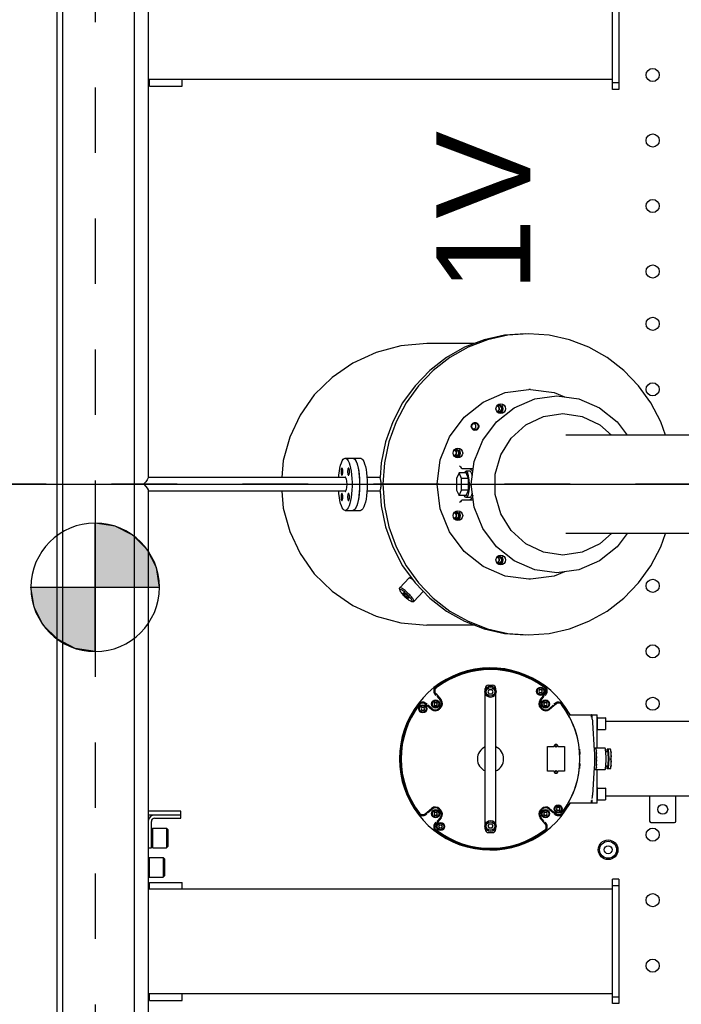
# Model space of a CAD drawing. Header units: metres. Extents: x 70279.8 to 70377.7, y 409251.8 to 409331.5.
# Tile 135 of 244: x 70323.2 to 70324.2, y 409306.8 to 409308.3. Entities that reach past the tile are written whole.
import ezdxf

# ---------------------------------------------------------------- set-up
doc = ezdxf.new("R2010")
doc.units = ezdxf.units.M
doc.linetypes.add('CENTER', pattern=[2, 1.25, -0.25, 0.25, -0.25])
doc.linetypes.add('HIDDEN', pattern=[0.2, 0.1, -0.1])
for name, color, linetype in [('02___PRT_ALL_AXES', 7, 'Continuous'), ('ASM_BASE_FEATURES', 7, 'Continuous'), ('DEFAULT_2', 7, 'HIDDEN'), ('GEOM', 7, 'Continuous'), ('PIPES', 7, 'Continuous'), ('PRT_AXIS', 7, 'Continuous'), ('PRT_BASE_FEATURES', 7, 'Continuous')]:
    doc.layers.add(name, color=color, linetype=linetype)
doc.styles.add('TEXTSTYLE_3', font='arial.ttf')

# ---------------------------------------------------------------- blocks, each defined once
blk = doc.blocks.new('CG_BL0', base_point=(7009.9, 7734.1))
at = {"linetype": 'Continuous'}
for points in [[(7009.9, 7734.1), (6911.7, 7734.1), (6916.5, 7764.4), (6930.5, 7791.7), (6952.2, 7813.5), (6979.5, 7827.4), (7009.9, 7832.2)], [(7009.9, 7734.1), (7009.9, 7635.9), (7040.2, 7640.7), (7067.5, 7654.7), (7089.3, 7676.4), (7103.2, 7703.7), (7108, 7734.1)]]:
    blk.add_hatch(color=7, dxfattribs=at).paths.add_polyline_path(points)
at = {"color": 7, "linetype": 'Continuous'}
for p, q in [((7009.9, 7832.2), (7009.9, 7734.1)), ((6911.7, 7734.1), (7009.9, 7734.1)), ((7009.9, 7734.1), (7108, 7734.1)), ((7009.9, 7734.1), (7009.9, 7635.9)), ((7009.9, 7733.4), (7010.5, 7734.1))]:
    blk.add_line(p, q, dxfattribs=at)
for points in [[(7009.9, 7734.1), (6911.7, 7734.1), (6916.5, 7764.4), (6930.5, 7791.7), (6952.2, 7813.5), (6979.5, 7827.4), (7009.9, 7832.2), (7009.9, 7734.1)], [(7009.9, 7734.1), (7009.9, 7635.9), (7040.2, 7640.7), (7067.5, 7654.7), (7089.3, 7676.4), (7103.2, 7703.7), (7108, 7734.1), (7009.9, 7734.1)]]:
    blk.add_lwpolyline(points, dxfattribs=at)
for start, end in [(90, 180), (0, 90), (180, 270), (270, 360)]:
    blk.add_arc((7009.9, 7734.1), 98.1, start, end, dxfattribs=at)
blk = doc.blocks.new('Transformer_Top_20170130')
at = {"color": 7, "linetype": 'Continuous'}
for p, q in [((-788, -82.5), (-788, -132.5)), ((-788, -82.5), (-778, -82.5)), ((-778, -789.5), (-778, -80.7)), ((-618, -789.5), (-618, -80.7)), ((-618, -82.5), (-608, -82.5)), ((-608, -82.5), (-608, -132.5)), ((-598.1, -80.7), (-600, -82.5)), ((-600, -82.5), (-570, -82.5)), ((-571.9, -80.7), (-570, -82.5)), ((-515, -80.5), (-555, -80.5)), ((-555, -80.5), (-555, -85.5)), ((-555, -85.5), (-515, -85.5)), ((-553, -85.5), (-555, -87.5)), ((-555, -87.5), (-525, -87.5)), ((-527, -85.5), (-525, -87.5)), ((-505, -130.5), (-505, -80.7)), ((-499, -130.5), (-499, -80.7)), ((608, -82.5), (618, -82.5)), ((608, -82.5), (608, -132.5)), ((618, -789.5), (618, -80.7)), ((-570, -103.5), (-600, -103.5)), ((-598, -105.5), (-600, -103.5)), ((-572, -105.5), (-570, -103.5)), ((-510, -90.5), (-510, -130.5)), ((-572, -105.5), (-598, -105.5)), ((-525, -108.5), (-555, -108.5)), ((-553, -110.5), (-555, -108.5)), ((-527, -110.5), (-553, -110.5)), ((-527, -110.5), (-525, -108.5)), ((-788, -132.5), (-778, -132.5)), ((-618, -132.5), (-608, -132.5)), ((-510, -130.5), (-499, -130.5)), ((608, -132.5), (618, -132.5)), ((-10.7, -434.7), (-10.7, -433.7)), ((10.6, -434.7), (10.6, -433.7)), ((-161.2, -464.7), (-158.4, -464.6)), ((-173.9, -478.5), (-173.9, -478.3)), ((-165.5, -469.8), (-165.5, -470.1)), ((-142.8, -482.3), (-142.8, -479.6)), ((-178.9, -483), (-178.9, -485.8)), ((-504.2, -504.6), (-503.5, -505.4)), ((-503, -503.6), (-494.9, -513.3)), ((-501.1, -507.8), (-495.8, -514.1)), ((-342.8, -497.3), (-345.3, -498.7)), ((-345.3, -501.6), (-345.3, -498.7)), ((-345.3, -501.6), (-342.8, -503)), ((-343.6, -513.3), (-335.5, -503.6)), ((-340.3, -498.7), (-342.8, -497.3)), ((-342.8, -503), (-340.3, -501.6)), ((-342.7, -514.1), (-337.4, -507.8)), ((-340.3, -498.7), (-340.3, -501.6)), ((-335, -505.4), (-334.3, -504.6)), ((-522.5, -524.1), (-525, -525.6)), ((-525, -528.4), (-525, -525.6)), ((-520, -525.6), (-522.5, -524.1)), ((-520, -525.6), (-520, -528.4)), ((-509.4, -527.8), (-519.1, -519.7)), ((-517.3, -519.2), (-518.1, -518.5)), ((-508.6, -526.9), (-514.9, -521.6)), ((-503, -516.8), (-505.5, -518.2)), ((-505.5, -521.1), (-505.5, -518.2)), ((-505.5, -521.1), (-503, -522.5)), ((-500.5, -518.2), (-503, -516.8)), ((-503, -522.5), (-500.5, -521.1)), ((-500.5, -518.2), (-500.5, -521.1)), ((-496.3, -524.7), (-498, -526.4)), ((-340.5, -526.4), (-342.2, -524.7)), ((-335.5, -516.8), (-338, -518.2)), ((-338, -521.1), (-338, -518.2)), ((-338, -521.1), (-335.5, -522.5)), ((-333, -518.2), (-335.5, -516.8)), ((-335.5, -522.5), (-333, -521.1)), ((-333, -518.2), (-333, -521.1)), ((-323.6, -521.6), (-329.9, -526.9)), ((-319.4, -519.7), (-329.1, -527.8)), ((-320.4, -518.5), (-321.2, -519.2)), ((-525, -528.4), (-522.5, -529.9)), ((-522.5, -529.9), (-520, -528.4)), ((37.6, -526.7), (72.5, -540.7)), ((-53.1, -554.9), (-54.8, -552.5)), ((-42.5, -554.9), (-45, -556.4)), ((-40.9, -550.9), (-40.3, -553.6)), ((-26.7, -557.3), (-28, -556)), ((-8.7, -551.5), (-17.3, -555.4)), ((-17.3, -555.4), (-8.7, -559.3)), ((-17.3, -566), (-17.3, -555.4)), ((8.7, -551.5), (-8.7, -551.5)), ((17.3, -555.4), (8.7, -551.5)), ((8.7, -559.3), (17.3, -555.4)), ((17.3, -566), (17.3, -555.4)), ((42.5, -554.9), (40.9, -552.5)), ((53.1, -554.9), (50.7, -556.4)), ((54.8, -550.9), (55.3, -553.6)), ((-45, -556.4), (-47.8, -557)), ((-25.4, -558.7), (-26.7, -557.3)), ((-24, -577.1), (-24, -560.9)), ((-20, -566), (-19.7, -565.1)), ((-20, -571.8), (-20, -566)), ((-19.7, -565.1), (-17.3, -563.4)), ((-17.3, -566), (-8.7, -569.9)), ((-12.9, -570), (-17.3, -568.6)), ((-6.8, -570.9), (-12.9, -570)), ((-8.7, -559.3), (8.7, -559.3)), ((-8.7, -569.9), (-8.7, -559.3)), ((-8.7, -569.9), (8.7, -569.9)), ((0, -571.2), (-6.8, -570.9)), ((0, -571.2), (6.8, -570.9)), ((6.8, -570.9), (12.9, -570)), ((8.7, -569.9), (8.7, -559.3)), ((8.7, -569.9), (17.3, -566)), ((12.9, -570), (17.3, -568.6)), ((19.7, -565.1), (17.3, -563.4)), ((20, -566), (19.7, -565.1)), ((20, -571.8), (20, -566)), ((24.4, -560), (24, -560.9)), ((24, -560.9), (24, -577.1)), ((50.7, -556.4), (47.8, -557)), ((-20, -571.8), (-19, -573.4)), ((83.4, -579.8), (83.5, -578.7)), ((83.5, -580.9), (83.4, -579.8)), ((84.5, -582.8), (83.5, -580.9)), ((86.2, -575.4), (88.4, -575)), ((90.6, -580.3), (88.4, -580.7)), ((90.6, -584.1), (88.4, -584.6)), ((92.3, -576.8), (93.3, -578.7)), ((93.3, -578.7), (93.4, -579.8)), ((-531.8, -600.4), (-531.8, -606.4)), ((-526.8, -595.4), (-524.5, -595.4)), ((-521.8, -599.4), (-525.2, -601.4)), ((-518.2, -601.4), (-521.8, -599.4)), ((-519, -595.4), (-319.5, -595.4)), ((-316.8, -599.4), (-320.2, -601.4)), ((-313.2, -601.4), (-316.8, -599.4)), ((-314, -595.4), (-311.8, -595.4)), ((-306.8, -600.4), (-306.8, -606.4)), ((-526.8, -611.4), (-524.5, -611.4)), ((-525.2, -605.5), (-525.2, -601.4)), ((-525.2, -605.5), (-521.8, -607.5)), ((-521.8, -607.5), (-518.2, -605.5)), ((-519, -611.4), (-319.5, -611.4)), ((-518.2, -601.4), (-518.2, -605.5)), ((-320.2, -605.5), (-320.2, -601.4)), ((-320.2, -605.5), (-316.8, -607.5)), ((-316.8, -607.5), (-313.2, -605.5)), ((-314, -611.4), (-311.8, -611.4)), ((-313.2, -601.4), (-313.2, -605.5)), ((-108.6, -616.2), (-108, -619)), ((122.4, -616.2), (123, -619)), ((-145, -662.1), (-140.1, -625.8)), ((-120.8, -620.2), (-122.4, -617.9)), ((-112.6, -621.8), (-115.5, -622.3)), ((-110.2, -620.2), (-112.6, -621.8)), ((110.2, -620.2), (108.6, -617.9)), ((118.4, -621.8), (115.5, -622.3)), ((120.8, -620.2), (118.4, -621.8)), ((-145, -664.4), (-145, -662.1)), ((-140.1, -700.7), (-145, -664.4)), ((145, -664.4), (140.1, -700.7)), ((145, -664.4), (145, -662.1)), ((-519.1, -687.2), (-509.4, -679)), ((-518.1, -688.4), (-517.3, -687.7)), ((-514.9, -685.2), (-508.6, -680)), ((-503, -684.3), (-505.5, -685.8)), ((-505.5, -688.7), (-505.5, -685.8)), ((-505.5, -688.7), (-503, -690.1)), ((-500.5, -685.8), (-503, -684.3)), ((-503, -690.1), (-500.5, -688.7)), ((-500.5, -685.8), (-500.5, -688.7)), ((-498, -680.5), (-496.3, -682.2)), ((-438.2, -690.4), (-400.2, -690.4)), ((-438.2, -700.4), (-438.2, -690.4)), ((-400.2, -690.4), (-400.2, -700.4)), ((-342.2, -682.2), (-340.5, -680.5)), ((-335.5, -684.3), (-338, -685.8)), ((-338, -688.7), (-338, -685.8)), ((-338, -688.7), (-335.5, -690.1)), ((-333, -685.8), (-335.5, -684.3)), ((-335.5, -690.1), (-333, -688.7)), ((-333, -685.8), (-333, -688.7)), ((-329.9, -680), (-323.6, -685.2)), ((-329.1, -679), (-319.4, -687.2)), ((-321.2, -687.7), (-320.4, -688.4)), ((-316, -677), (-318.5, -678.4)), ((-318.5, -681.3), (-318.5, -678.4)), ((-318.5, -681.3), (-316, -682.8)), ((-313.5, -678.4), (-316, -677)), ((-316, -682.8), (-313.5, -681.3)), ((-313.5, -678.4), (-313.5, -681.3)), ((-503.5, -701.5), (-504.2, -702.3)), ((-494.9, -693.6), (-503, -703.3)), ((-495.8, -692.8), (-501.1, -699.1)), ((-495.7, -703.8), (-498.2, -705.3)), ((-498.2, -708.2), (-498.2, -705.3)), ((-493.2, -705.3), (-495.7, -703.8)), ((-493.2, -705.3), (-493.2, -708.2)), ((-438.2, -716.4), (-438.2, -706.4)), ((-400.2, -706.4), (-400.2, -716.4)), ((-335.5, -703.3), (-343.6, -693.6)), ((-337.4, -699.1), (-342.7, -692.8)), ((-334.3, -702.3), (-335, -701.5)), ((-133.4, -716.2), (-140.1, -700.7)), ((-130.4, -738.3), (-135, -704.5)), ((140.1, -700.7), (133.4, -716.2)), ((-498.2, -708.2), (-495.7, -709.6)), ((-495.7, -709.6), (-493.2, -708.2)), ((-400.2, -716.4), (-438.2, -716.4)), ((-103.6, -743.2), (-108, -713.8)), ((-75, -938.7), (-75, -718.5)), ((75, -938.7), (75, -718.5)), ((-487.2, -723.7), (-487.8, -723.3)), ((-486.8, -757.4), (-486.8, -723.9)), ((-351.8, -723.9), (-351.8, -757.4)), ((-351.6, -724.3), (-351.7, -724.5)), ((-351.3, -723.8), (-351.6, -724.3)), ((-350.7, -723.3), (-351.3, -723.8)), ((-486.8, -758.4), (-481.6, -758.4)), ((-486.8, -766.4), (-486.8, -758.4)), ((-486.8, -766.4), (-435.8, -766.4)), ((-483, -766.9), (-483, -766.4)), ((-479.8, -758.7), (-477.4, -758.9)), ((-477.4, -758.9), (-474.7, -759.1)), ((-432.3, -761.9), (-474.7, -759.1)), ((-463, -766.9), (-463, -766.4)), ((-435.8, -778.4), (-435.8, -761.7)), ((-435.6, -763.8), (-435.5, -763.9)), ((-434.3, -764.3), (-435.5, -763.9)), ((-432.1, -765), (-422.9, -765.4)), ((-427.5, -765.2), (-428.8, -765.1)), ((-421.8, -765.2), (-422.9, -765.4)), ((-420.7, -765), (-421.8, -765.2)), ((-419.5, -764.7), (-420.7, -765)), ((-414.6, -762.2), (-419.3, -762.3)), ((-417.8, -765), (-419, -764.7)), ((-415.6, -765.4), (-406.4, -765)), ((-409.8, -765.1), (-411, -765.2)), ((-405.3, -764.7), (-406.4, -765)), ((-363.8, -759.1), (-406.2, -761.9)), ((-404.2, -764.3), (-405.3, -764.7)), ((-403, -763.9), (-404.2, -764.3)), ((-403.7, -764.6), (-402.8, -764.4)), ((-402.8, -778.4), (-402.8, -761.7)), ((-402.8, -766.4), (-351.8, -766.4)), ((-375.5, -766.9), (-375.5, -766.4)), ((-361.1, -758.9), (-363.8, -759.1)), ((-358.7, -758.7), (-361.1, -758.9)), ((-358.5, -758.4), (-351.8, -758.4)), ((-355.5, -766.9), (-355.5, -766.4)), ((-351.8, -758.4), (-351.8, -766.4)), ((-483, -766.9), (-463, -766.9)), ((-482, -766.9), (-482, -778.7)), ((-464.2, -778.9), (-481.8, -778.9)), ((-476.4, -846.4), (-476.4, -778.9)), ((-464, -766.9), (-464, -778.7)), ((-434.2, -786.6), (-434.2, -781.7)), ((-434, -781.7), (-430.2, -781.5)), ((-432.9, -779.2), (-430.3, -779.5)), ((-430.2, -782.4), (-430.2, -779.5)), ((-411.6, -779.7), (-408.3, -779.5)), ((-408.3, -782.4), (-408.3, -779.5)), ((-408.3, -781.5), (-404.5, -781.7)), ((-404.2, -786.6), (-404.2, -781.7)), ((-375.5, -766.9), (-355.5, -766.9)), ((-374.5, -766.9), (-374.5, -778.7)), ((-356.7, -778.9), (-374.3, -778.9)), ((-362.1, -1096.4), (-362.1, -778.9)), ((-356.5, -766.9), (-356.5, -778.7)), ((-793, -789.5), (-603, -789.5)), ((-793, -799.5), (-793, -789.5)), ((-783, -799.5), (-783, -789.5)), ((-613, -799.5), (-613, -789.5)), ((-603, -799.5), (-603, -789.5)), ((-419.5, -783.9), (-434, -783.2)), ((-429.1, -787.4), (-424.4, -787.6)), ((-404.5, -783.2), (-419, -783.9)), ((-414.1, -787.6), (-409.4, -787.4)), ((-405.3, -786.9), (-404.2, -786.6)), ((603, -789.5), (793, -789.5)), ((603, -799.5), (603, -789.5)), ((613, -799.5), (613, -789.5)), ((-603, -799.5), (-793, -799.5)), ((793, -799.5), (603, -799.5)), ((-516.4, -848.4), (-516.4, -884.4)), ((-476.4, -846.4), (-514.4, -846.4)), ((-514.4, -886.4), (-476.4, -886.4)), ((-476.4, -1096.4), (-476.4, -886.4))]:
    blk.add_line(p, q, dxfattribs=at)
for points in [[(-10.7, -433.7), (-10.5, -434.1), (-10.1, -434.5)], [(-10.1, -434.5), (-9.5, -434.9), (-8.6, -435.3)], [(-8.6, -435.3), (-7.5, -435.6), (-6.3, -435.9), (-4.8, -436.1), (-3.3, -436.3), (-1.7, -436.4), (0, -436.4), (1.7, -436.4), (3.3, -436.3), (4.8, -436.1), (6.3, -435.9), (7.5, -435.6)], [(7.5, -435.6), (8.6, -435.3), (9.5, -434.9)], [(9.5, -434.9), (10.1, -434.5), (10.5, -434.1), (10.6, -433.7)], [(-161.2, -464.7), (-161.3, -464.7), (-161.8, -464.8), (-162.6, -465.1), (-163.4, -465.6), (-164.4, -466.3), (-165.5, -467.1), (-166.6, -468), (-167.8, -469.1), (-169.1, -470.2), (-170.3, -471.4), (-171.6, -472.7), (-172.8, -474), (-173.9, -475.3), (-175, -476.5), (-176, -477.8), (-176.8, -478.9), (-177.6, -480), (-178.1, -481), (-178.6, -481.8), (-178.8, -482.5), (-178.9, -483)], [(-178.9, -483), (-178.8, -483.4), (-178.6, -483.6), (-178.1, -483.6), (-177.6, -483.5), (-176.8, -483.2), (-176, -482.7), (-175, -482), (-173.9, -481.2), (-172.8, -480.3), (-171.6, -479.3), (-170.3, -478.1), (-169.1, -476.9), (-167.8, -475.6), (-166.6, -474.3), (-165.5, -473.1), (-164.4, -471.8), (-163.4, -470.5), (-162.6, -469.4), (-161.8, -468.3), (-161.3, -467.3), (-160.9, -466.5), (-160.6, -465.8), (-160.5, -465.3)], [(-178.7, -486.3), (-178.5, -486.4), (-178, -486.5), (-177.4, -486.3), (-176.5, -485.9), (-175.5, -485.4), (-174.4, -484.6), (-173.2, -483.7), (-171.8, -482.6), (-170.5, -481.4), (-169, -480.1), (-167.6, -478.7), (-166.1, -477.2), (-164.7, -475.7), (-163.4, -474.3), (-162.2, -472.8), (-161, -471.4), (-160.1, -470), (-159.2, -468.8), (-158.6, -467.7), (-158.1, -466.7), (-157.8, -465.9), (-157.7, -465.3)], [(-160.5, -465.3), (-160.6, -464.9), (-160.9, -464.7), (-161.2, -464.7)], [(-157.9, -464.7), (-158.1, -464.6), (-158.4, -464.6)], [(-157.7, -465.3), (-157.8, -464.8), (-157.9, -464.7)], [(-173.9, -478.3), (-173.9, -477.9), (-173.7, -477.5), (-173.4, -476.9), (-173, -476.3), (-172.4, -475.6), (-171.8, -474.9), (-171.2, -474.1), (-170.4, -473.3), (-169.7, -472.6), (-169, -471.9), (-168.3, -471.3), (-167.6, -470.8), (-167, -470.3), (-166.5, -470), (-166, -469.8), (-165.7, -469.8), (-165.5, -469.8)], [(-165.5, -470.1), (-165.5, -470.4), (-165.7, -470.8), (-166, -471.4), (-166.5, -472), (-167, -472.7), (-167.6, -473.4), (-168.3, -474.2), (-169, -475), (-169.7, -475.7), (-170.4, -476.4), (-171.2, -477), (-171.8, -477.5), (-172.4, -478), (-173, -478.3), (-173.4, -478.5), (-173.7, -478.5), (-173.9, -478.5)], [(-142.8, -479.6), (-142.9, -480.2), (-143.2, -481), (-143.7, -482), (-144.4, -483.1), (-145.1, -484.3)], [(-143, -479.1), (-142.9, -479.2), (-142.8, -479.6)], [(-178.9, -485.8), (-178.8, -486.2), (-178.7, -486.3)], [(-503.5, -505.4), (-503.3, -505.8), (-503.3, -506.3), (-503.6, -506.7)], [(-334.9, -506.7), (-335.2, -506.3), (-335.2, -505.8), (-335, -505.4)], [(-515.9, -519.1), (-516.4, -519.3), (-516.9, -519.4), (-517.3, -519.2)], [(-321.2, -519.2), (-321.6, -519.4), (-322.1, -519.3), (-322.6, -519.1)], [(-72.5, -540.7), (-37.5, -526.7), (0, -521.9), (37.6, -526.7)], [(-140.1, -625.8), (-125.6, -592), (-102.5, -563), (-72.5, -540.7)], [(72.5, -540.7), (102.6, -563), (125.6, -592)], [(-55.3, -553.6), (-54.8, -550.9), (-53.1, -548.5), (-50.7, -546.9), (-47.8, -546.4)], [(-47.8, -560.9), (-50.7, -560.3), (-53.1, -558.7), (-54.8, -556.4), (-55.3, -553.6)], [(-47.8, -557), (-50.7, -556.4), (-53.1, -554.9)], [(-52.6, -548.4), (-52.2, -549.3), (-51.5, -550.1), (-50.8, -550.8), (-49.9, -551.3), (-48.9, -551.6), (-47.8, -551.7)], [(-47.8, -546.4), (-45, -546.9), (-42.5, -548.5), (-40.9, -550.9)], [(-47.8, -551.7), (-46.8, -551.6), (-45.8, -551.3), (-44.9, -550.8), (-44.1, -550.2), (-43.5, -549.3), (-43.1, -548.4)], [(-40.3, -553.6), (-40.9, -556.4), (-42.5, -558.7), (-45, -560.3), (-47.8, -560.9)], [(28, -556), (26.7, -557.3), (25.4, -558.7), (24.4, -560)], [(40.3, -553.6), (40.9, -550.9), (42.5, -548.5), (45, -546.9), (47.8, -546.4)], [(47.8, -560.9), (45, -560.3), (42.5, -558.7), (40.9, -556.4), (40.3, -553.6)], [(47.8, -557), (45, -556.4), (42.5, -554.9)], [(43.1, -548.4), (43.5, -549.3), (44.1, -550.1), (44.9, -550.8), (45.8, -551.3), (46.8, -551.6), (47.8, -551.7)], [(47.8, -546.4), (50.7, -546.9), (53.1, -548.5), (54.8, -550.9)], [(47.8, -551.7), (48.9, -551.6), (49.9, -551.3), (50.7, -550.8), (51.5, -550.2), (52.1, -549.3), (52.6, -548.4)], [(55.3, -553.6), (54.8, -556.4), (53.1, -558.7), (50.7, -560.3), (47.8, -560.9)], [(-24, -560.9), (-24.4, -560), (-25.4, -558.7)], [(-17.3, -568.6), (-19.7, -566.9), (-20, -566)], [(17.3, -568.6), (19.7, -566.9), (20, -566)], [(-135, -704.5), (-130.4, -670.8), (-116.9, -639.3), (-95.5, -612.3), (-67.5, -591.5), (-34.9, -578.5), (0, -574), (35, -578.5), (67.5, -591.5), (95.5, -612.3), (116.9, -639.3), (130.4, -670.8), (135, -704.5)], [(-16.6, -576.2), (-18.4, -575.8), (-22.6, -573.9), (-24, -571.8)], [(-19, -573.4), (-16.2, -574.8), (-12.9, -575.7)], [(12.9, -575.7), (16.2, -574.8), (19, -573.4), (20, -571.8)], [(24, -571.8), (22.6, -573.9), (21.2, -574.5)], [(83.5, -578.7), (84.5, -576.8), (86.2, -575.4)], [(88.4, -580.7), (86.2, -580.3), (84.5, -578.9)], [(88.4, -584.6), (86.2, -584.1), (84.5, -582.8)], [(88.4, -575), (90.6, -575.4), (92.3, -576.8)], [(92.8, -577.9), (92.3, -578.9), (90.6, -580.3)], [(93.4, -579.8), (93.3, -580.9), (92.3, -582.8), (90.6, -584.1)], [(125.6, -592), (140.1, -625.8), (145, -662.1)], [(-123, -619), (-122.4, -616.2), (-120.8, -613.8), (-118.4, -612.3), (-115.5, -611.7)], [(-120.2, -613.8), (-119.8, -614.7), (-119.2, -615.5), (-118.4, -616.1), (-117.5, -616.7), (-116.5, -617), (-115.5, -617.1)], [(-115.5, -611.7), (-112.6, -612.3), (-110.2, -613.8), (-108.6, -616.2)], [(-115.5, -617.1), (-114.5, -617), (-113.5, -616.7), (-112.6, -616.2), (-111.8, -615.5), (-111.2, -614.7), (-110.7, -613.8)], [(-108, -713.8), (-103.6, -684.4), (-90.9, -657.4), (-70.7, -634.9), (-44.9, -618.9), (-15.4, -610.5), (15.4, -610.5), (44.9, -618.9), (70.7, -635), (90.9, -657.4), (103.6, -684.4), (108, -713.8)], [(108, -619), (108.6, -616.2), (110.2, -613.8), (112.6, -612.3), (115.5, -611.7)], [(110.7, -613.8), (111.2, -614.7), (111.8, -615.5), (112.5, -616.1), (113.5, -616.7), (114.4, -617), (115.5, -617.1)], [(115.5, -611.7), (118.4, -612.3), (120.8, -613.8), (122.4, -616.2)], [(115.5, -617.1), (116.5, -617), (117.5, -616.7), (118.4, -616.2), (119.2, -615.5), (119.8, -614.7), (120.2, -613.8)], [(-115.5, -626.2), (-118.4, -625.7), (-120.8, -624.1), (-122.4, -621.7), (-123, -619)], [(-115.5, -622.3), (-118.4, -621.8), (-120.8, -620.2)], [(-108, -619), (-108.6, -621.7), (-110.2, -624.1), (-112.6, -625.7), (-115.5, -626.2)], [(115.5, -626.2), (112.6, -625.7), (110.2, -624.1), (108.6, -621.7), (108, -619)], [(115.5, -622.3), (112.6, -621.8), (110.2, -620.2)], [(123, -619), (122.4, -621.7), (120.8, -624.1), (118.4, -625.7), (115.5, -626.2)], [(-517.3, -687.7), (-516.9, -687.5), (-516.4, -687.5), (-515.9, -687.8)], [(-322.6, -687.8), (-322.1, -687.5), (-321.6, -687.5), (-321.2, -687.7)], [(-503.6, -700.1), (-503.3, -700.6), (-503.3, -701), (-503.5, -701.5)], [(-335, -701.5), (-335.2, -701), (-335.2, -700.6), (-334.9, -700.1)], [(135, -704.5), (130.4, -738.3), (116.9, -769.7), (95.5, -796.8), (75, -811.9)], [(108, -713.8), (103.6, -743.2), (90.9, -770.3), (75, -788)], [(-486.8, -724.5), (-486.9, -724.3), (-487.2, -723.7)], [(-426.1, -739.8), (-429, -739.6), (-431.5, -739.4), (-433.9, -739.2)], [(-404.6, -739.2), (-407.1, -739.4), (-409.7, -739.6), (-412.4, -739.8)], [(-75, -811.9), (-95.5, -796.8), (-116.9, -769.7), (-130.4, -738.3)], [(-75, -788), (-90.9, -770.3), (-103.6, -743.2)], [(-486.8, -757.4), (-486.3, -757.4), (-485, -757.5), (-482.8, -757.5)], [(-435.8, -763.8), (-435.7, -763.8), (-435.6, -763.8)], [(-435.8, -764.4), (-434.8, -764.6), (-433.6, -764.8), (-432.1, -765)], [(-432.1, -765), (-433.2, -764.7), (-434.3, -764.3)], [(-419.3, -762.3), (-423.9, -762.2), (-428.3, -762.1), (-432.3, -761.9)], [(-422.9, -765.4), (-421.7, -765.4), (-420.5, -765.4), (-419.3, -765.4)], [(-419.5, -764.7), (-419.3, -764.6), (-419.2, -764.6), (-419, -764.7)], [(-419.3, -765.4), (-418, -765.4), (-416.8, -765.4), (-415.6, -765.4)], [(-415.6, -765.4), (-416.7, -765.2), (-417.8, -765)], [(-406.2, -761.9), (-410.2, -762.1), (-414.6, -762.2)], [(-406.4, -765), (-404.9, -764.8), (-403.7, -764.6)], [(-403, -763.9), (-402.9, -763.8), (-402.8, -763.8), (-402.8, -763.8)], [(-355.7, -757.5), (-353.5, -757.5), (-352.2, -757.4), (-351.8, -757.4)], [(-435.7, -778.4), (-435.6, -778.6), (-434.7, -778.9), (-432.9, -779.2)], [(-434.2, -781.7), (-434.2, -781.7), (-434.1, -781.7), (-434, -781.7)], [(-430.3, -779.5), (-427, -779.7), (-423.2, -779.8), (-419.3, -779.8)], [(-419.3, -779.8), (-415.3, -779.8), (-411.6, -779.7)], [(-408.3, -779.5), (-405.7, -779.2), (-403.8, -778.9), (-402.9, -778.6), (-402.8, -778.4)], [(-404.5, -781.7), (-404.4, -781.7), (-404.3, -781.7), (-404.2, -781.7)], [(-434, -783.2), (-434.1, -783.2), (-434.2, -783.1), (-434.2, -783.1)], [(-434.2, -786), (-434.2, -786), (-434.1, -786), (-434, -786)], [(-434.2, -786.6), (-433.2, -786.9), (-431.5, -787.2), (-429.1, -787.4)], [(-429.1, -787.4), (-430.7, -787.1), (-432.3, -786.6), (-434, -786)], [(-430.2, -782.4), (-429.9, -782.7), (-428.8, -782.9)], [(-428.8, -782.9), (-427.1, -783.1), (-424.8, -783.2), (-422.1, -783.3), (-419.3, -783.3)], [(-419.5, -786.7), (-421.2, -787.1), (-422.8, -787.4), (-424.4, -787.6)], [(-424.4, -787.6), (-422.7, -787.7), (-421, -787.7), (-419.3, -787.7)], [(-419, -783.9), (-419.2, -783.9), (-419.3, -783.9), (-419.5, -783.9)], [(-419.5, -786.7), (-419.3, -786.7), (-419.2, -786.7), (-419, -786.7)], [(-419.3, -783.3), (-416.4, -783.3), (-413.7, -783.2), (-411.5, -783.1)], [(-419.3, -787.7), (-417.5, -787.7), (-415.8, -787.7), (-414.1, -787.6)], [(-414.1, -787.6), (-415.7, -787.4), (-417.3, -787.1), (-419, -786.7)], [(-411.5, -783.1), (-409.7, -782.9), (-408.6, -782.7), (-408.3, -782.4)], [(-404.5, -786), (-406.2, -786.6), (-407.8, -787.1), (-409.4, -787.4)], [(-409.4, -787.4), (-407, -787.2), (-405.3, -786.9)], [(-404.2, -783.1), (-404.3, -783.1), (-404.4, -783.2), (-404.5, -783.2)], [(-404.5, -786), (-404.4, -786), (-404.3, -786), (-404.2, -786)]]:
    blk.add_lwpolyline(points, dxfattribs=at)
for centre, radius in [((-342.8, -500.1), 6.25), ((-342.8, -500.1), 5), ((-522.5, -527), 6.25), ((-522.5, -527), 5), ((-503, -519.6), 6.25), ((-503, -519.6), 5), ((-335.5, -519.6), 6.25), ((-335.5, -519.6), 5), ((-521.8, -603.4), 8.5), ((-521.8, -603.4), 6.5), ((-316.8, -603.4), 8.5), ((-316.8, -603.4), 6.5), ((-316, -679.9), 6.25), ((-316, -679.9), 5), ((-503, -687.2), 6.25), ((-503, -687.2), 5), ((-335.5, -687.2), 6.25), ((-335.5, -687.2), 5), ((-495.7, -706.7), 6.25), ((-495.7, -706.7), 5), ((-438.2, -703.4), 1.25), ((-438.2, -703.4), 1.15), ((-400.2, -703.4), 1.25), ((-400.2, -703.4), 1.15), ((-558, -783), 15), ((-558, -783), 13), ((-558, -783), 6)]:
    blk.add_circle(centre, radius, dxfattribs=at)
for centre, radius, start, end in [((-515, -90.5), 10, 0, 90), ((-515, -90.5), 5, 0, 90), ((-419.3, -603.4), 139, 299.5319, 240.4681), ((-419.3, -603.4), 138, 52.6352, 127.3648), ((-419.3, -603.4), 136.5, 52.6352, 127.3648), ((-419.3, -603.4), 136.5, 52.6352, 127.3648), ((-498.4, -499.7), 7.54, 127.3648, 220), ((-498.4, -499.7), 6, 127.3648, 219.1804), ((-498.4, -499.7), 5.97, 127.3648, 220), ((-340.1, -499.7), 6, 320.7708, 52.6352), ((-340.1, -499.7), 5.97, 320, 52.6352), ((-340.1, -499.7), 7.54, 320, 52.6352), ((-419.3, -603.4), 138, 142.6352, 217.3648), ((-419.3, -603.4), 136.5, 142.6352, 217.3648), ((-419.3, -603.4), 136.5, 142.6352, 217.3648), ((-523, -524.2), 7.54, 50, 142.6352), ((-523, -524.2), 6, 50.7708, 142.6352), ((-523, -524.2), 5.97, 50, 142.6352), ((-419.3, -603.4), 109, 134.3743, 135.6257), ((-419.3, -603.4), 109, 134.3743, 135.6257), ((-501.8, -519.1), 7.83, 314.3743, 40), ((-501.8, -519.1), 9.03, 314.3743, 40), ((-501.8, -519.1), 9, 314.3743, 40), ((-336.7, -519.1), 9.03, 140, 225.6257), ((-336.7, -519.1), 9, 140, 225.6257), ((-336.7, -519.1), 7.83, 140, 225), ((-419.3, -603.4), 109, 44.3743, 45.6257), ((-419.3, -603.4), 109, 44.3743, 45.6257), ((-315.5, -524.2), 7.54, 37.3648, 130), ((-315.5, -524.2), 5.97, 37.3648, 130), ((-315.5, -524.2), 6, 37.3648, 129.1804), ((-419.3, -603.4), 136.5, 322.6352, 37.3648), ((-419.3, -603.4), 136.5, 322.6352, 37.3648), ((-419.3, -603.4), 138, 322.6352, 37.3648), ((-503.6, -520.9), 9.03, 230, 315.6257), ((-503.6, -520.9), 9, 230, 315.6257), ((-503.6, -520.9), 7.83, 230, 315), ((-334.9, -520.9), 9.03, 224.3743, 310), ((-334.9, -520.9), 9, 224.3743, 310), ((-334.9, -520.9), 7.83, 224.3743, 310), ((-419.3, -603.4), 20, 23.7138, 156.2862), ((-526.8, -600.4), 5, 90, 180), ((-311.8, -600.4), 5, 0, 90), ((-526.8, -606.4), 5, 180, 270), ((-419.3, -603.4), 20, 203.7138, 336.2862), ((-311.8, -606.4), 5, 270, 0), ((-523, -682.6), 7.54, 217.3648, 310), ((-523, -682.6), 6, 217.3648, 309.1804), ((-523, -682.6), 5.97, 217.3648, 310), ((-503.6, -686), 9.03, 44.3743, 130), ((-503.6, -686), 9, 44.3743, 130), ((-503.6, -686), 7.83, 44.3743, 130), ((-419.3, -603.4), 109, 224.3743, 225.6257), ((-419.3, -603.4), 109, 224.3743, 225.6257), ((-501.8, -687.8), 7.83, 320, 45), ((-501.8, -687.8), 9.03, 320, 45.6257), ((-501.8, -687.8), 9, 320, 45.6257), ((-336.7, -687.8), 9.03, 134.3743, 220), ((-336.7, -687.8), 9, 134.3743, 220), ((-336.7, -687.8), 7.83, 134.3743, 220), ((-419.3, -603.4), 109, 314.3743, 315.6257), ((-419.3, -603.4), 109, 314.3743, 315.6257), ((-334.9, -686), 9.03, 50, 135.6257), ((-334.9, -686), 9, 50, 135.6257), ((-334.9, -686), 7.83, 50, 135), ((-315.5, -682.6), 7.54, 230, 322.6352), ((-315.5, -682.6), 5.97, 230, 322.6352), ((-315.5, -682.6), 6, 230.7708, 322.6352), ((-498.4, -707.2), 7.54, 140, 232.6352), ((-498.4, -707.2), 6, 140.7708, 232.6352), ((-498.4, -707.2), 5.97, 140, 232.6352), ((-438.2, -703.4), 3, 90, 270), ((-400.2, -703.4), 3, 270, 90), ((-340.1, -707.2), 5.97, 307.3648, 40), ((-340.1, -707.2), 6, 307.3648, 39.1804), ((-340.1, -707.2), 7.54, 307.3648, 40), ((-419.3, -603.4), 138, 232.6352, 240.1306), ((-419.3, -603.4), 136.5, 232.6352, 267.1164), ((-419.3, -603.4), 136.5, 232.6352, 307.3648), ((-419.3, -603.4), 136.5, 272.8836, 307.3648), ((-419.3, -603.4), 138, 299.8672, 307.3648), ((-488.8, -726.1), 2, 20.1619, 60.4681), ((-419.3, -603.4), 137, 240.1494, 240.2651), ((-349.8, -726.1), 2, 119.5319, 159.7217), ((-485.7, -757.4), 1, 180.0004, 248.1767), ((-352.8, -757.4), 1, 296.8655, 359.9991), ((-481.8, -778.7), 0.2, 180, 270), ((-464.2, -778.7), 0.2, 270, 0), ((-374.3, -778.7), 0.2, 180, 270), ((-356.7, -778.7), 0.2, 270, 0), ((-514.4, -848.4), 2, 90, 180), ((-514.4, -884.4), 2, 180, 270)]:
    blk.add_arc(centre, radius, start, end, dxfattribs=at)
at = {"layer": '02___PRT_ALL_AXES', "color": 7, "linetype": 'Continuous'}
for p, q in [((-600, -82.5), (-600, -103.5)), ((-570, -82.5), (-570, -103.5)), ((-555, -87.5), (-555, -108.5)), ((-525, -87.5), (-525, -108.5)), ((-143, -479.1), (-157.9, -464.7)), ((-163.9, -500.7), (-178.7, -486.3))]:
    blk.add_line(p, q, dxfattribs=at)
for centre in [(-735, -851), (-635, -851), (-535, -851), (-335, -851), (-255, -851), (-155, -851), (145, -851), (245, -851), (325, -851), (425, -851), (525, -851), (625, -851)]:
    blk.add_circle(centre, 10, dxfattribs=at)
at = {"layer": 'ASM_BASE_FEATURES', "color": 7, "linetype": 'CENTER'}
blk.add_line((-4494.1, 0), (3027, 0), dxfattribs=at)
at = {"layer": 'DEFAULT_2', "color": 7, "linetype": 'HIDDEN'}
for points in [[(-53.8, -549.5), (-53.8, -550.6), (-53.5, -551.8), (-52.9, -552.8), (-52.2, -553.8), (-51.3, -554.5), (-50.2, -555.1), (-49, -555.4), (-47.8, -555.5)], [(-47.8, -555.5), (-46.6, -555.4), (-45.5, -555.1), (-44.4, -554.5), (-43.5, -553.8), (-42.8, -552.8), (-42.2, -551.8), (-41.9, -550.7), (-41.8, -549.5)], [(41.8, -549.5), (41.9, -550.6), (42.2, -551.8), (42.8, -552.8), (43.5, -553.8), (44.4, -554.5), (45.5, -555.1), (46.6, -555.4), (47.8, -555.5)], [(47.8, -555.5), (49, -555.4), (50.2, -555.1), (51.2, -554.5), (52.2, -553.8), (52.9, -552.8), (53.4, -551.8), (53.8, -550.7), (53.8, -549.5)], [(88.4, -585.6), (87.2, -585.5), (86.1, -585.1), (85, -584.6), (84.1, -583.9), (83.4, -583), (82.8, -582), (82.5, -580.9), (82.4, -579.7), (82.5, -578.6), (82.9, -577.5), (83.5, -576.5)], [(83.5, -576.5), (84.1, -575.8), (84.8, -575.2), (85.6, -574.7), (86.5, -574.3), (87.4, -574.1), (88.4, -574)], [(88.4, -574), (89.6, -574.1), (90.7, -574.4), (91.7, -575), (92.6, -575.7), (93.4, -576.6), (93.9, -577.6), (94.3, -578.7), (94.4, -579.8), (94.3, -580.9), (93.9, -582), (93.4, -583), (92.6, -583.9), (91.7, -584.6), (90.7, -585.1), (89.6, -585.5), (88.4, -585.6)], [(-121.5, -614.8), (-121.4, -616), (-121.1, -617.1), (-120.6, -618.2), (-119.8, -619.1), (-118.9, -619.8), (-117.8, -620.4), (-116.7, -620.8), (-115.5, -620.9)], [(-115.5, -620.9), (-114.3, -620.8), (-113.1, -620.4), (-112.1, -619.9), (-111.2, -619.1), (-110.4, -618.2), (-109.9, -617.1), (-109.6, -616), (-109.5, -614.8)], [(109.5, -614.8), (109.6, -616), (109.9, -617.1), (110.4, -618.2), (111.2, -619.1), (112.1, -619.8), (113.1, -620.4), (114.3, -620.8), (115.5, -620.9)], [(115.5, -620.9), (116.7, -620.8), (117.8, -620.4), (118.9, -619.9), (119.8, -619.1), (120.6, -618.2), (121.1, -617.1), (121.4, -616), (121.5, -614.8)]]:
    blk.add_lwpolyline(points, dxfattribs=at)
at = {"layer": 'GEOM', "color": 7, "linetype": 'Continuous'}
for p, q in [((36.6, -287), (10.6, -284.7)), ((-211.6, -466.6), (-215, -506)), ((-215, -578.8), (-215, -506)), ((215, -578.8), (215, -506))]:
    blk.add_line(p, q, dxfattribs=at)
for points in [[(-10.7, -284.7), (-36.6, -287), (-72.2, -296.7), (-105.8, -312.5), (-136.5, -334.3), (-163.3, -361.4), (-185.2, -393.1), (-201.5, -428.6), (-211.6, -466.6)], [(215, -506), (211.6, -466.6), (201.5, -428.6), (185.2, -393.1), (163.3, -361.4), (136.5, -334.3), (105.8, -312.5), (72.2, -296.7), (36.6, -287)]]:
    blk.add_lwpolyline(points, dxfattribs=at)
at = {"layer": 'PIPES', "color": 7, "linetype": 'Continuous'}
for p, q in [((937.8, -59.4), (-1185.9, -59.4)), ((-555, -80.7), (-1186.9, -80.7)), ((-9.6, -80.7), (-513.3, -80.7)), ((-10.7, -382.2), (-10.7, -80.7)), ((-8.4, -80.4), (-9.7, -80.7)), ((8.9, -80.3), (6.8, -79.1)), ((10.1, -80.7), (8.9, -80.3)), ((895, -80.7), (10, -80.7)), ((10.6, -382.2), (10.6, -80.7))]:
    blk.add_line(p, q, dxfattribs=at)
for points in [[(0, -74.2), (-3.3, -77.2), (-6.1, -79.2), (-8.4, -80.4)], [(0, -74.2), (0.3, -73.9), (0.5, -73.9)], [(6.8, -79.1), (3.9, -76.9), (0.5, -73.9)]]:
    blk.add_lwpolyline(points, dxfattribs=at)
at = {"layer": 'PRT_AXIS', "color": 7, "linetype": 'Continuous'}
for p, q in [((1456.5, 58.7), (-1199.2, 58.7)), ((1456.5, 50.3), (-1198.2, 50.3)), ((-40, -381.5), (-40, -404.7)), ((-11, -381.5), (-10.8, -382.1)), ((40, -381.5), (40, -404.7)), ((-3, -391.9), (-8.9, -391.6)), ((3, -391.9), (-3, -391.9)), ((6, -403.4), (0, -403.5)), ((8.9, -391.6), (3, -391.9)), ((14.6, -391.2), (8.9, -391.6)), ((-10.7, -434.7), (-10.7, -414.7)), ((10.6, -434.7), (10.6, -414.7)), ((-51.4, -549.5), (-52.4, -548)), ((-45.9, -550.6), (-47.8, -550.9)), ((-44.3, -549.5), (-45.9, -550.6)), ((-43.3, -548), (-44.3, -549.5)), ((-42.9, -548.9), (-42.8, -549.7)), ((44.3, -549.5), (43.3, -548)), ((49.7, -550.6), (47.8, -550.9)), ((51.4, -549.5), (49.7, -550.6)), ((52.4, -548), (51.4, -549.5)), ((52.8, -548.9), (52.8, -549.7)), ((-119, -614.9), (-120.1, -613.4)), ((-113.6, -615.9), (-115.5, -616.3)), ((-111.9, -614.9), (-113.6, -615.9)), ((-110.9, -613.4), (-111.9, -614.9)), ((-110.6, -614.2), (-110.5, -615.1)), ((111.9, -614.9), (110.9, -613.4)), ((117.4, -615.9), (115.5, -616.3)), ((119, -614.9), (117.4, -615.9)), ((120.1, -613.4), (119, -614.9)), ((120.4, -614.2), (120.5, -615.1)), ((-227.7, -629.7), (-230, -661.3)), ((-476.4, -886.4), (-476.4, -846.4))]:
    blk.add_line(p, q, dxfattribs=at)
for points in [[(-40, -381.5), (-39.6, -380), (-38.2, -378.5), (-36, -377), (-33, -375.7), (-29.3, -374.5), (-24.9, -373.4), (-20, -372.6), (-14.6, -371.9), (-10.7, -371.6)], [(-13.9, -376.5), (-14.1, -376.2), (-14.5, -375.9), (-15.1, -375.6), (-16, -375.4), (-17.1, -375.2), (-18.2, -375.1), (-19.4, -375.1), (-20.7, -375.1), (-21.8, -375.2), (-22.9, -375.4), (-23.7, -375.6), (-24.4, -375.9), (-24.8, -376.2), (-24.9, -376.5)], [(10.6, -371.6), (14.6, -371.9), (20, -372.6), (24.9, -373.4), (29.3, -374.5), (33, -375.7), (36, -377), (38.2, -378.5), (39.6, -380), (40, -381.5)], [(24.9, -376.5), (24.8, -376.2), (24.4, -375.9), (23.7, -375.6), (22.9, -375.4), (21.8, -375.2), (20.7, -375.1), (19.4, -375.1), (18.2, -375.1), (17.1, -375.2), (16, -375.4), (15.1, -375.6), (14.5, -375.9), (14.1, -376.2), (13.9, -376.5)], [(-8.9, -391.6), (-14.6, -391.2), (-20, -390.5), (-24.9, -389.6), (-29.3, -388.6), (-33, -387.4), (-36, -386), (-38.2, -384.6), (-39.6, -383.1), (-40, -381.5)], [(-24.9, -376.5), (-24.8, -376.8), (-24.4, -377.1), (-23.7, -377.4), (-22.9, -377.6), (-21.8, -377.8), (-20.7, -377.9), (-19.4, -377.9), (-18.2, -377.9), (-17.1, -377.8), (-16, -377.6), (-15.1, -377.4), (-14.5, -377.1), (-14.1, -376.8), (-13.9, -376.5)], [(-13.9, -386.6), (-14.1, -386.2), (-14.5, -385.9), (-15.1, -385.7), (-16, -385.5), (-17.1, -385.3), (-18.2, -385.2), (-19.4, -385.1), (-20.7, -385.2), (-21.8, -385.3), (-22.9, -385.5), (-23.7, -385.7), (-24.4, -385.9), (-24.8, -386.2), (-24.9, -386.6)], [(-24.9, -386.6), (-24.8, -386.9), (-24.4, -387.2), (-23.7, -387.5), (-22.9, -387.7), (-21.8, -387.8), (-20.7, -388), (-19.4, -388), (-18.2, -388), (-17.1, -387.8), (-16, -387.7), (-15.1, -387.5), (-14.5, -387.2), (-14.1, -386.9), (-13.9, -386.6)], [(-10.8, -382.1), (-10, -382.7), (-8.9, -383.2), (-7.4, -383.6), (-5.5, -384), (-3.4, -384.2)], [(-3.4, -384.2), (-1.1, -384.4), (1.1, -384.4), (3.4, -384.2)], [(3.4, -384.2), (5.5, -384), (7.4, -383.6), (8.9, -383.2), (10, -382.7)], [(10, -382.7), (10.8, -382.1), (11, -381.5)], [(13.9, -376.5), (14.1, -376.8), (14.5, -377.1), (15.1, -377.4), (16, -377.6), (17.1, -377.8), (18.2, -377.9), (19.4, -377.9), (20.7, -377.9), (21.8, -377.8), (22.9, -377.6), (23.7, -377.4), (24.4, -377.1), (24.8, -376.8), (24.9, -376.5)], [(24.9, -386.6), (24.8, -386.2), (24.4, -385.9), (23.7, -385.7), (22.9, -385.5), (21.8, -385.3), (20.7, -385.2), (19.4, -385.1), (18.2, -385.2), (17.1, -385.3), (16, -385.5), (15.1, -385.7), (14.5, -385.9), (14.1, -386.2), (13.9, -386.6)], [(13.9, -386.6), (14.1, -386.9), (14.5, -387.2), (15.1, -387.5), (16, -387.7), (17.1, -387.8), (18.2, -388), (19.4, -388), (20.7, -388), (21.8, -387.8), (22.9, -387.7), (23.7, -387.5), (24.4, -387.2), (24.8, -386.9), (24.9, -386.6)], [(40, -381.5), (39.6, -383.1), (38.2, -384.6), (36, -386), (33, -387.4), (29.3, -388.6), (24.9, -389.6), (20, -390.5), (14.6, -391.2)], [(0, -403.5), (-6, -403.4), (-11.8, -403), (-17.4, -402.5), (-22.5, -401.7), (-27.2, -400.7), (-31.3, -399.6), (-34.6, -398.3), (-37.2, -396.9), (-39, -395.4), (-39.9, -393.9), (-40, -393.1)], [(40, -393.1), (39.6, -394.7), (38.2, -396.2), (36, -397.6), (33, -399), (29.3, -400.2), (24.9, -401.2), (20, -402.1), (14.6, -402.8), (8.9, -403.2), (3, -403.4), (-3, -403.4), (-8.9, -403.2), (-14.6, -402.8), (-20, -402.1), (-24.9, -401.2), (-29.3, -400.2), (-33, -399), (-36, -397.6), (-38.2, -396.2), (-39.6, -394.7), (-40, -393.1)], [(0, -415.1), (-6, -415), (-11.8, -414.6), (-17.4, -414), (-22.5, -413.3), (-27.2, -412.3), (-31.3, -411.2), (-34.6, -409.9), (-37.2, -408.5), (-39, -407), (-39.9, -405.5), (-40, -404.7)], [(40, -404.7), (39.9, -405.5), (39, -407), (37.2, -408.5), (34.6, -409.9), (31.3, -411.2), (27.2, -412.3), (22.5, -413.3), (17.4, -414), (11.8, -414.6), (6, -415), (0, -415.1)], [(40, -393.1), (39.9, -393.9), (39, -395.4), (37.2, -396.9), (34.6, -398.3), (31.3, -399.6), (27.2, -400.7), (22.5, -401.7), (17.4, -402.5), (11.8, -403), (6, -403.4)], [(-10.7, -434.7), (-32.7, -436.2), (-64.8, -443), (-95.5, -454), (-124.3, -469.2), (-150.6, -488.2), (-173.8, -510.6), (-193.5, -536), (-209.2, -563.8), (-220.7, -593.5), (-227.7, -624.5), (-230, -656.1)], [(230, -656.1), (227.7, -624.5), (220.7, -593.5), (209.2, -563.8), (193.5, -536), (173.8, -510.6), (150.6, -488.2), (124.3, -469.2), (95.5, -454), (64.8, -443), (32.7, -436.2), (10.6, -434.7)], [(0, -439.1), (-32.7, -441.4), (-64.8, -448.1), (-95.5, -459.2), (-124.3, -474.4), (-150.6, -493.4), (-173.8, -515.8), (-193.5, -541.2), (-209.2, -569), (-220.7, -598.7), (-227.7, -629.7)], [(230, -661.3), (227.7, -629.7), (220.7, -598.7), (209.2, -569), (193.5, -541.2), (173.8, -515.8), (150.6, -493.4), (124.3, -474.4), (95.5, -459.2), (64.8, -448.1), (32.7, -441.4), (0, -439.1)], [(-47.8, -554.6), (-49.5, -554.3), (-51, -553.4), (-52.2, -552.2), (-52.8, -550.6), (-52.8, -549.7)], [(-47.8, -550.9), (-49.7, -550.6), (-51.4, -549.5)], [(-42.8, -549.7), (-42.9, -550.6), (-43.5, -552.2), (-44.6, -553.4), (-46.1, -554.3), (-47.8, -554.6)], [(47.8, -554.6), (46.1, -554.3), (44.6, -553.4), (43.5, -552.2), (42.9, -550.6), (42.8, -549.7)], [(47.8, -550.9), (45.9, -550.6), (44.3, -549.5)], [(52.8, -549.7), (52.8, -550.6), (52.2, -552.2), (51, -553.4), (49.5, -554.3), (47.8, -554.6)], [(-115.5, -619.9), (-117.2, -619.6), (-118.7, -618.8), (-119.8, -617.5), (-120.4, -615.9), (-120.5, -615.1)], [(-115.5, -616.3), (-117.4, -615.9), (-119, -614.9)], [(-110.5, -615.1), (-110.6, -615.9), (-111.2, -617.5), (-112.3, -618.8), (-113.8, -619.6), (-115.5, -619.9)], [(115.5, -619.9), (113.8, -619.6), (112.3, -618.8), (111.2, -617.5), (110.6, -615.9), (110.5, -615.1)], [(115.5, -616.3), (113.6, -615.9), (111.9, -614.9)], [(120.5, -615.1), (120.4, -615.9), (119.8, -617.5), (118.7, -618.8), (117.2, -619.6), (115.5, -619.9)], [(-230, -661.3), (-227.7, -692.9), (-220.7, -723.9), (-209.2, -753.6), (-193.5, -781.4), (-173.8, -806.8), (-150.6, -829.2), (-124.3, -848.2), (-95.5, -863.4), (-75, -870.8)], [(75, -870.8), (95.5, -863.4), (124.3, -848.2), (150.6, -829.2), (173.8, -806.8), (193.5, -781.4), (209.2, -753.6), (220.7, -723.9), (227.7, -692.9), (230, -661.3)]]:
    blk.add_lwpolyline(points, dxfattribs=at)
blk.add_circle((-496.4, -866.4), 7.5, dxfattribs=at)
at = {"layer": 'PRT_BASE_FEATURES', "color": 7, "linetype": 'CENTER'}
blk.add_line((0, -2524.8), (0, 2438.3), dxfattribs=at)
at = {"color": 7, "linetype": 'Continuous'}
blk.add_blockref('CG_BL0', (-157.3, 0.3), dxfattribs=at)
at = {"color": 7, "linetype": 'Continuous', "style": 'TEXTSTYLE_3'}
blk.add_text('1V', height=143.75, dxfattribs=at).set_placement((293.9, -664.4))

msp = doc.modelspace()

# ---------------------------------------------------------------- linework, layer by layer
msp.add_line((70319.1573, 409307.55), (70326.4423, 409307.55))

# ---------------------------------------------------------------- block references
at = {"xscale": 0.001, "yscale": 0.001, "zscale": 0.001, "rotation": 90}
msp.add_blockref('Transformer_Top_20170130', (70323.3, 409307.55), dxfattribs=at)

doc.saveas('drawing.dxf')
